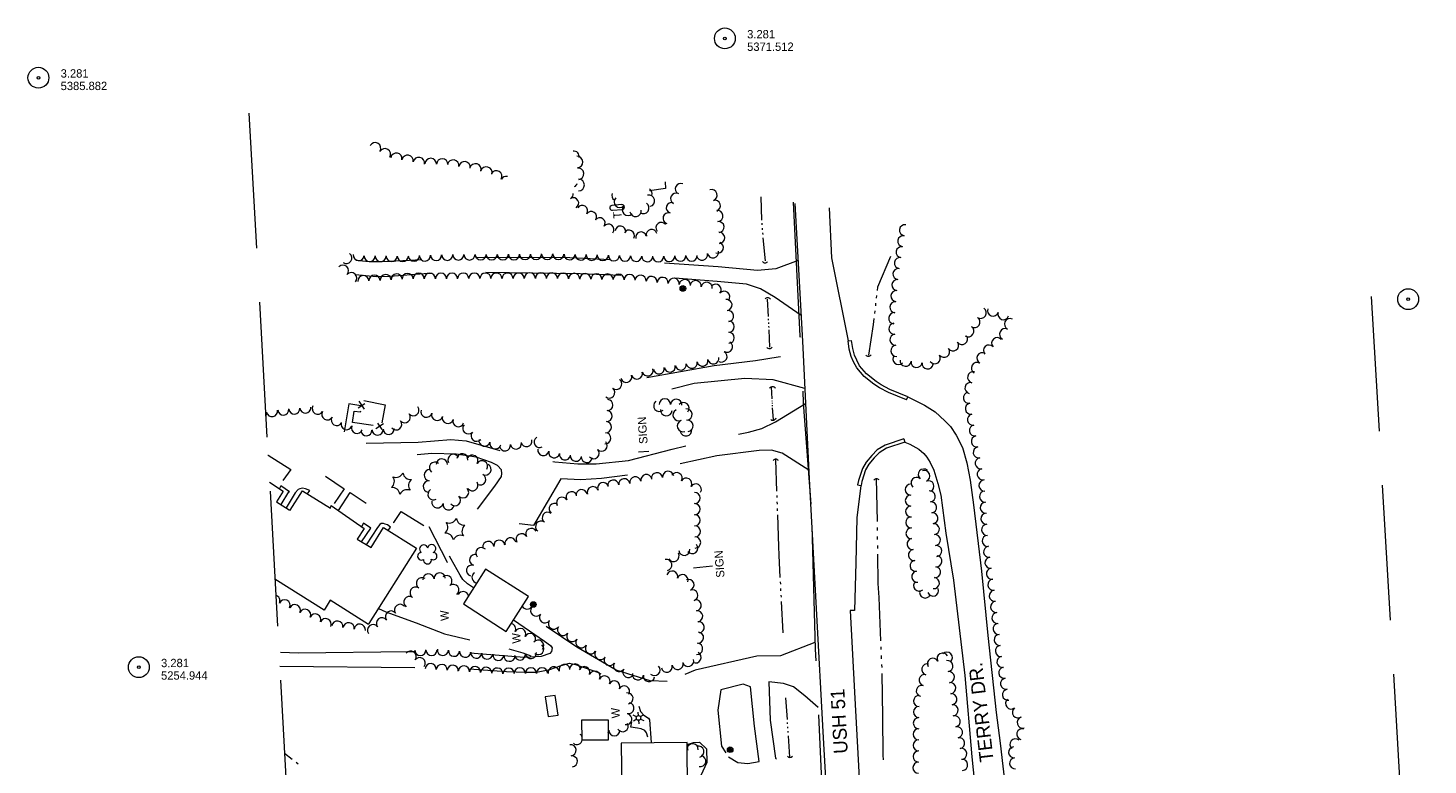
# Model space of a CAD drawing. Header units: feet. Extents: x 190935 to 192997, y 268140 to 269184.
# Tile 2 of 5: x 190935 to 191942, y 268654 to 269184. Entities that reach past the tile are written whole.
import ezdxf
from ezdxf.enums import TextEntityAlignment as Align

# ---------------------------------------------------------------- set-up
doc = ezdxf.new("R2010")
doc.units = ezdxf.units.FT
doc.header["$MEASUREMENT"] = 0
for name, pattern in [('DGN Style 3', [136.13208, 97.2372, -38.89488]), ('DGN Style 5', [68.06604, 29.17116, -38.89488]), ('DGN Style 6', [184.945154, 0.097237, -38.89488, 68.06604, -38.89488, 0.097237, -38.89488])]:
    doc.linetypes.add(name, pattern=pattern)
for name, color, linetype, lineweight in [('E_BLD', 251, 'Continuous', 13), ('E_BLD_Name', 231, 'Continuous', 0), ('E_DWY', 3, 'DGN Style 3', 0), ('E_LAND_Vegetation', 20, 'Continuous', 0), ('E_MAP_Limits', 20, 'DGN Style 3', 0), ('E_MAP_PassPoints', 43, 'Continuous', 0), ('E_MISCPROP', 43, 'Continuous', 0), ('E_MISCPROP_HvyLine', 251, 'Continuous', 13), ('E_MISCPROP_Railing', 43, 'Continuous', 0), ('E_PATH_Sidewalk', 3, 'DGN Style 5', 0), ('E_RDWY', 43, 'Continuous', 13), ('E_RDWY_Gravel', 43, 'DGN Style 3', 13), ('E_RDWY_Name', 231, 'Continuous', 0), ('E_WTR', 251, 'DGN Style 6', 0)]:
    doc.layers.add(name, color=color, linetype=linetype, lineweight=lineweight)
doc.styles.add('Style-IGR_FONT_0', font='IGR_FONT_0.shx')

# ---------------------------------------------------------------- blocks, each defined once
blk = doc.blocks.new('PP_2')
at = {"layer": 'E_MAP_PassPoints', "color": 43, "linetype": 'Continuous', "lineweight": 0}
for radius in [7.5, 0.96]:
    blk.add_circle((0, 0), radius, dxfattribs=at)
blk = doc.blocks.new('PP_3')
at = {"layer": 'E_MAP_PassPoints', "color": 43, "linetype": 'Continuous', "lineweight": 0}
for radius in [7.5, 0.96]:
    blk.add_circle((0, 0), radius, dxfattribs=at)
blk = doc.blocks.new('PP_6')
at = {"layer": 'E_MAP_PassPoints', "color": 43, "linetype": 'Continuous', "lineweight": 0}
for radius in [7.5, 0.96]:
    blk.add_circle((0, 0), radius, dxfattribs=at)
blk = doc.blocks.new('PP_8')
at = {"layer": 'E_MAP_PassPoints', "color": 43, "linetype": 'Continuous', "lineweight": 0}
for radius in [7.5, 0.96]:
    blk.add_circle((0, 0), radius, dxfattribs=at)
blk = doc.blocks.new('CULVRT')
at = {"layer": 'E_MISCPROP_Railing', "color": 43, "linetype": 'Continuous', "lineweight": 0}
blk.add_arc((1.9, 1.4), 2.38, 216.8788, 323.1184, dxfattribs=at)
blk = doc.blocks.new('CULVRT_1')
at = {"layer": 'E_MISCPROP_Railing', "color": 43, "linetype": 'Continuous', "lineweight": 0}
blk.add_arc((1.8, 1.4), 2.31, 216.8796, 323.1191, dxfattribs=at)
blk = doc.blocks.new('CULVRT_5')
at = {"layer": 'E_MISCPROP_Railing', "color": 43, "linetype": 'Continuous', "lineweight": 0}
blk.add_arc((1.7, 1.3), 2.17, 216.8798, 323.1193, dxfattribs=at)
blk = doc.blocks.new('CULVRT_6')
at = {"layer": 'E_MISCPROP_Railing', "color": 43, "linetype": 'Continuous', "lineweight": 0}
blk.add_arc((1.9, 1.4), 2.38, 216.8787, 323.1182, dxfattribs=at)
blk = doc.blocks.new('CULVRT_7')
at = {"layer": 'E_MISCPROP_Railing', "color": 43, "linetype": 'Continuous', "lineweight": 0}
blk.add_arc((2, 1.5), 2.48, 216.8795, 323.1191, dxfattribs=at)
blk = doc.blocks.new('CULVRT_8')
at = {"layer": 'E_MISCPROP_Railing', "color": 43, "linetype": 'Continuous', "lineweight": 0}
blk.add_arc((2.2, 1.6), 2.73, 216.8792, 323.1188, dxfattribs=at)
blk = doc.blocks.new('CULVRT_9')
at = {"layer": 'E_MISCPROP_Railing', "color": 43, "linetype": 'Continuous', "lineweight": 0}
blk.add_arc((2, 1.5), 2.52, 216.8789, 323.1184, dxfattribs=at)
blk = doc.blocks.new('CULVRT_10')
at = {"layer": 'E_MISCPROP_Railing', "color": 43, "linetype": 'Continuous', "lineweight": 0}
blk.add_arc((1.9, 1.4), 2.38, 216.8788, 323.1184, dxfattribs=at)
blk = doc.blocks.new('CULVRT_11')
at = {"layer": 'E_MISCPROP_Railing', "color": 43, "linetype": 'Continuous', "lineweight": 0}
blk.add_arc((1.8, 1.4), 2.31, 216.8789, 323.1185, dxfattribs=at)
blk = doc.blocks.new('SIGN')
at = {"layer": 'E_MISCPROP', "color": 1, "linetype": 'Continuous', "lineweight": 0, "style": 'Style-IGR_FONT_0'}
blk.add_text('SIGN', height=6, rotation=0.0001, dxfattribs=at).set_placement((-9.6, 0), align=Align.MIDDLE_LEFT)
blk = doc.blocks.new('POLE')
at = {"layer": 'E_MISCPROP', "color": 1, "linetype": 'Continuous', "lineweight": 0}
for radius in [2.02, 1.52, 1.01, 0.502]:
    blk.add_circle((0, 0), radius, dxfattribs=at)
blk = doc.blocks.new('TK5')
at = {"layer": 'E_BLD', "color": 230, "linetype": 'Continuous', "lineweight": 0}
for p, q in [((8.7, 1.9), (1.6, 1.9)), ((1.7, -1.6), (8.8, -1.6))]:
    blk.add_line(p, q, dxfattribs=at)
for centre, start, end in [((1.7, 0.1), 93.5242, 269.5715), ((8.7, 0.1), 270.706, 89.9567)]:
    blk.add_arc(centre, 1.75, start, end, dxfattribs=at)
blk = doc.blocks.new('TA')
at = {"layer": 'E_BLD_Name', "color": 230, "linetype": 'Continuous', "lineweight": 0, "style": 'Style-IGR_FONT_0'}
blk.add_text('T', height=6, rotation=0.0001, dxfattribs=at).set_placement((-1.9, 0.2), align=Align.MIDDLE_LEFT)
blk = doc.blocks.new('LTP')
at = {"layer": 'E_MISCPROP', "color": 1, "linetype": 'Continuous', "lineweight": 0}
for p, q in [((-1.6, 0.1), (-4.2, 0.1)), ((-0.8, 1.4), (-2, 3.7)), ((0.9, 1.4), (2.3, 3.7)), ((-0.9, -1.4), (-2.2, -3.6)), ((0.8, -1.5), (2, -3.6)), ((1.6, 0), (4.2, -0.1))]:
    blk.add_line(p, q, dxfattribs=at)
blk.add_circle((0, 0), 1.64, dxfattribs=at)
blk = doc.blocks.new('PINEL')
at = {"layer": 'E_LAND_Vegetation', "color": 94, "linetype": 'Continuous', "lineweight": 0}
for centre, start, end in [((-8.1, 7.3), 275.2114, 0.9763), ((-10.4, -3.4), 335.2114, 60.9763), ((2.3, 10.7), 215.2114, 300.9763), ((10.4, 3.4), 155.2114, 240.9763), ((-2.3, -10.7), 35.2114, 120.9763), ((8.1, -7.3), 95.2114, 180.9763)]:
    blk.add_arc(centre, 5.72, start, end, dxfattribs=at)
blk = doc.blocks.new('TREE')
at = {"layer": 'E_LAND_Vegetation', "color": 94, "linetype": 'Continuous', "lineweight": 0}
for centre, radius, start, end in [((-4.5, 0.2), 2.78, 78.0716, 279.0827), ((-1.5, 4.3), 2.78, 1.3946, 209.1676), ((3.6, 2.4), 2.97, 278.4237, 139.6576), ((-2, -4.2), 2.61, 140.7798, 358.7124), ((3.5, -3.4), 2.97, 196.0745, 79.0478)]:
    blk.add_arc(centre, radius, start, end, dxfattribs=at)
blk = doc.blocks.new('WAL_1')
at = {"layer": 'E_MISCPROP_Railing', "color": 43, "linetype": 'Continuous', "lineweight": 0, "style": 'Style-IGR_FONT_0'}
blk.add_text('W', height=6, rotation=0, dxfattribs=at).set_placement((-2.3, 0), align=Align.MIDDLE_LEFT)
blk = doc.blocks.new('WAL_2')
at = {"layer": 'E_MISCPROP_Railing', "color": 43, "linetype": 'Continuous', "lineweight": 0, "style": 'Style-IGR_FONT_0'}
blk.add_text('W', height=6, rotation=0, dxfattribs=at).set_placement((-2.3, 0), align=Align.MIDDLE_LEFT)

msp = doc.modelspace()

# ---------------------------------------------------------------- linework, layer by layer
at = {"layer": 'E_DWY', "color": 2, "linetype": 'DGN Style 3', "lineweight": 0, "flags": 128}
for points in [[(191392.9, 269073.6), (191393.3, 269068.6), (191381.8, 269067)], [(191488.5, 269016.8), (191472.6, 269011), (191459.3, 269009.8), (191431, 269012.3), (191366.8, 269016.9), (191319.6, 269019), (191253.1, 269018.8), (191209.1, 269016.9), (191189.4, 269016), (191180.1, 269016), (191170.5, 269017)], [(191490.7, 268977.4), (191472.1, 268990.3), (191461.5, 268996.6), (191451.5, 268999.8), (191430.4, 269001.8), (191430.4, 269001.8), (191383.8, 269005.3), (191331.9, 269007.2), (191261.3, 269008.2), (191219.7, 269007.4), (191194.9, 269005.5), (191185.2, 269005.2), (191170.2, 269006.7)], [(191379.8, 268932.7), (191428.2, 268941.4), (191457.9, 268945), (191474.1, 268947.5), (191479.4, 268948.8), (191491.9, 268953.4)], [(191493.4, 268924.9), (191470.5, 268931), (191450.3, 268932.1), (191413.9, 268928.3), (191383.3, 268920.6)], [(191178, 268885.5), (191215.2, 268886.3), (191238.8, 268888.1), (191249.9, 268887.2), (191275.5, 268879.8), (191292.5, 268874.8), (191313.7, 268872.1), (191330.2, 268870.6), (191343.3, 268870.5), (191366.6, 268872.9), (191398, 268881.1), (191433.8, 268889.8), (191452.9, 268893.3), (191462.5, 268896), (191472.4, 268900.7), (191493.9, 268914)], [(191496.3, 268866.1), (191477.2, 268878.3), (191469.5, 268880.5), (191460.6, 268880.3), (191430.1, 268876.3), (191366.9, 268862.7), (191347.1, 268860), (191332.4, 268859.1), (191318, 268859.7), (191298.3, 268826.2), (191260.1, 268830.4), (191255.5, 268833.4), (191256, 268835.2), (191270.4, 268854.6), (191275.2, 268861.4), (191275.5, 268863.7), (191275.3, 268866.2), (191272.4, 268869.4), (191268.1, 268871.5), (191257, 268875.4), (191242.7, 268877.6), (191225.1, 268878.1), (191193.1, 268875.1), (191177, 268875.9)], [(191283.9, 268758.4), (191299.1, 268747.9), (191306.2, 268742.9), (191310.6, 268739.9), (191311.7, 268738.1), (191311.3, 268735.5), (191310, 268734.1), (191303.7, 268732), (191291.7, 268731.2), (191243.8, 268735), (191208, 268735.4), (191129.3, 268734.3), (191115.2, 268734.9)], [(191394.3, 268714), (191382.1, 268714.4), (191357.6, 268722.1), (191329.5, 268738.7), (191296.6, 268760.6), (191288.6, 268765.8)], [(191500.7, 268742.1), (191476, 268732.4), (191458.8, 268732.1), (191414.5, 268722.2), (191394.4, 268714), (191394.3, 268714)], [(191115.8, 268725.1), (191221.8, 268723.9), (191243.6, 268723.6), (191278.9, 268721.1), (191292.7, 268720.6), (191300.4, 268720.6), (191310.1, 268722.6), (191318.1, 268725.6), (191324.2, 268727.3), (191328.5, 268726.2), (191344.9, 268720.5), (191371.9, 268706.7), (191373.9, 268697.1), (191375.2, 268692.3), (191377.6, 268689.8), (191380.9, 268687.7), (191381.7, 268686.3), (191382.8, 268670)], [(191457.3, 268681.8), (191454.4, 268710.1), (191449.1, 268712.1), (191433, 268707.9), (191430.9, 268693.4), (191433.5, 268667.4), (191438.6, 268659.8)], [(191502.9, 268695.3), (191493.3, 268703.7), (191485.3, 268710.1), (191478.1, 268712.6), (191467.5, 268713.8), (191468.4, 268686.1), (191472.4, 268658.9), (191475.4, 268656.6), (191479.3, 268655.5), (191492, 268657.1), (191504.5, 268660.7)], [(191438.6, 268659.8), (191445.2, 268655.7), (191452.5, 268655.1), (191460.6, 268656.5), (191457.3, 268681.8)], [(191408.7, 268668.6), (191413.3, 268670.2), (191417.7, 268670.3), (191422.6, 268665.5), (191422.8, 268655.6), (191421.5, 268652.5), (191418.7, 268646.3), (191416.4, 268643.6), (191416.3, 268636.2)]]:
    msp.add_lwpolyline(points, dxfattribs=at)
at = {"layer": 'E_LAND_Vegetation', "color": 94, "linetype": 'Continuous', "lineweight": 0}
for centre, radius, start, end in [((191184.3, 269097.6), 4.12, 328.9484, 148.9331), ((191191.3, 269093.3), 4.12, 328.9484, 148.9331), ((191199.6, 269090.1), 4.12, 349.1497, 169.1344), ((191207.7, 269088.6), 4.12, 349.1497, 169.1344), ((191215.8, 269087), 4.12, 349.1497, 169.1344), ((191224.3, 269086.3), 4.12, 357.9252, 177.9099), ((191232.6, 269086), 4.12, 357.9252, 177.9099), ((191327, 269091.5), 4.17, 352.7702, 94.3707), ((191329.6, 269087.7), 4.17, 272.9491, 92.9338), ((191240.5, 269085.2), 4.12, 351.456, 171.4406), ((191248.7, 269084), 4.12, 351.456, 171.4406), ((191256.5, 269082.4), 4.12, 344.0584, 164.0431), ((191264.4, 269080.2), 4.12, 344.0584, 164.0431), ((191271.5, 269077.4), 4.12, 329.9241, 149.9088), ((191330.3, 269079.3), 4.17, 276.8024, 96.7871), ((191278.7, 269073.3), 4.12, 78.6385, 149.9088), ((191325.7, 269073.6), 4.17, 301.0062, 343.2611), ((191330.7, 269071.2), 4.17, 270.5024, 90.4871), ((191404.1, 269068.5), 3.88, 64.7904, 244.7751), ((191323, 269064.9), 3.88, 300.2908, 4.5093), ((191326.9, 269058.2), 3.88, 300.2908, 120.2755), ((191358.7, 269063.8), 4.12, 161.6477, 234.555), ((191360.3, 269059.1), 4.12, 135.3549, 315.3396), ((191381.3, 269059.9), 4.12, 283.3456, 103.3303), ((191379.4, 269065.1), 4.12, 339.6301, 55.5663), ((191400.7, 269061.5), 3.88, 64.7904, 244.7751), ((191426.4, 269063.9), 3.99, 287.663, 107.6477), ((191428.8, 269056.3), 3.99, 287.663, 107.6477), ((191333.3, 269052.7), 3.88, 326.2506, 146.2353), ((191339.8, 269048.3), 3.88, 326.2506, 146.2353), ((191366.2, 269053.3), 4.12, 135.3549, 315.3396), ((191371.7, 269052.6), 4.12, 188.4181, 8.4027), ((191377.2, 269054.7), 4.12, 236.8532, 56.8379), ((191395.3, 269047.3), 3.88, 72.7915, 252.7761), ((191397.6, 269054.8), 3.88, 72.7915, 252.7761), ((191430.5, 269049), 3.99, 275.9662, 95.9508), ((191345.9, 269043.8), 3.88, 323.3912, 143.3758), ((191352.2, 269039.2), 3.88, 323.3912, 143.3758), ((191360.8, 269037.8), 3.88, 354.1031, 174.0878), ((191390.2, 269040.4), 3.88, 37.7932, 217.7778), ((191431.3, 269041), 3.99, 275.9662, 95.9508), ((191565.4, 269038.7), 3.99, 81.1658, 261.1505), ((191367, 269034.9), 3.88, 331.5385, 151.5232), ((191375.6, 269033.6), 3.88, 13.256, 193.2407), ((191383.2, 269035.4), 3.88, 13.256, 193.2407), ((191430.8, 269026.2), 3.99, 250.0013, 69.9859), ((191431.8, 269033.2), 3.99, 272.4512, 92.4358), ((191564.2, 269030.8), 3.99, 81.1658, 261.1505), ((191163.7, 269018.7), 3.99, 234.3283, 54.313), ((191172.6, 269020.8), 3.99, 173.9151, 353.8997), ((191180.4, 269020.2), 3.99, 179.6531, 359.6378), ((191188.4, 269020.2), 3.99, 179.6531, 359.6378), ((191196.3, 269020.1), 3.99, 179.6531, 359.6378), ((191204.3, 269020.1), 3.99, 179.6531, 359.6378), ((191212.2, 269020.3), 3.99, 181.8702, 1.8549), ((191220.2, 269020.5), 3.99, 181.8702, 1.8549), ((191228.2, 269020.8), 3.99, 181.8702, 1.8549), ((191236.2, 269021), 3.99, 181.8702, 1.8549), ((191244.2, 269021.2), 3.99, 180.4052, 0.3899), ((191252.2, 269021.2), 3.99, 180.4052, 0.3899), ((191260.2, 269021.3), 3.99, 180.4052, 0.3899), ((191268.2, 269021.3), 3.99, 180.4052, 0.3899), ((191276.2, 269021.4), 3.99, 180.4052, 0.3899), ((191284.2, 269021.4), 3.99, 180.4052, 0.3899), ((191292.2, 269021.5), 3.99, 180.4052, 0.3899), ((191300.1, 269021.6), 3.99, 180.4052, 0.3899), ((191308.1, 269021.6), 3.99, 180.4052, 0.3899), ((191316.2, 269021.6), 3.99, 178.5373, 358.522), ((191324.2, 269021.4), 3.99, 178.5373, 358.522), ((191332.2, 269021.2), 3.99, 178.5373, 358.522), ((191340.1, 269021), 3.99, 178.5373, 358.522), ((191348.1, 269020.8), 3.99, 178.5373, 358.522), ((191356.1, 269020.6), 3.99, 178.5373, 358.522), ((191364.1, 269020.4), 3.99, 178.5373, 358.522), ((191372.1, 269020.2), 3.99, 178.5373, 358.522), ((191380.1, 269020), 3.99, 178.5373, 358.522), ((191387.9, 269019.9), 3.99, 181.2488, 1.2335), ((191395.9, 269020.1), 3.99, 181.2488, 1.2335), ((191403.9, 269020.3), 3.99, 181.2488, 1.2335), ((191411.9, 269020.4), 3.99, 181.2488, 1.2335), ((191419.4, 269021.1), 3.99, 191.9781, 11.9627), ((191427.3, 269022.7), 3.99, 191.9781, 11.9627), ((191563, 269022.9), 3.99, 81.1658, 261.1505), ((191161.3, 269009.6), 3.99, 317.2071, 137.1918), ((191560.7, 269007.2), 3.99, 84.5832, 264.5679), ((191561.8, 269015), 3.99, 81.1658, 261.1505), ((191167.2, 269004.2), 3.99, 317.2071, 137.1918), ((191175.9, 269002), 3.99, 2.8397, 182.8244), ((191183.9, 269002.4), 3.99, 2.8397, 182.8244), ((191191.9, 269002.8), 3.99, 2.8397, 182.8244), ((191199.9, 269003.2), 3.99, 2.8397, 182.8244), ((191207.8, 269003.6), 3.99, 2.8397, 182.8244), ((191215.7, 269003.8), 3.99, 0.1389, 180.1235), ((191223.7, 269003.8), 3.99, 0.1389, 180.1235), ((191231.7, 269003.8), 3.99, 0.1389, 180.1235), ((191239.7, 269003.8), 3.99, 0.1389, 180.1235), ((191247.7, 269003.9), 3.99, 0.1389, 180.1235), ((191255.7, 269003.9), 3.99, 0.1389, 180.1235), ((191263.7, 269003.9), 3.99, 0.1389, 180.1235), ((191271.6, 269003.9), 3.99, 0.1389, 180.1235), ((191279.6, 269003.9), 3.99, 0.1389, 180.1235), ((191287.6, 269003.9), 3.99, 0.1389, 180.1235), ((191295.6, 269004), 3.99, 0.1389, 180.1235), ((191303.6, 269004), 3.99, 0.1389, 180.1235), ((191311.5, 269004), 3.99, 358.9394, 178.9241), ((191319.5, 269003.8), 3.99, 358.9394, 178.9241), ((191327.5, 269003.7), 3.99, 358.9394, 178.9241), ((191335.5, 269003.5), 3.99, 358.9394, 178.9241), ((191343.5, 269003.4), 3.99, 358.9394, 178.9241), ((191351.5, 269003.2), 3.99, 358.9394, 178.9241), ((191359.5, 269003.1), 3.99, 358.9394, 178.9241), ((191367.4, 269002.9), 3.99, 358.9394, 178.9241), ((191375.2, 269002.3), 3.99, 354.6825, 174.6672), ((191383.2, 269001.5), 3.99, 354.6825, 174.6672), ((191391.1, 269000.8), 3.99, 354.6825, 174.6672), ((191399.1, 269000.1), 3.99, 354.6825, 174.6672), ((191407.1, 268999.3), 3.99, 354.6825, 174.6672), ((191414.9, 268998.5), 3.99, 351.5092, 171.4938), ((191422.8, 268997.3), 3.99, 351.5092, 171.4938), ((191429.3, 268995.9), 3.99, 319.8556, 139.8402), ((191560, 268999.2), 3.99, 84.5832, 264.5679), ((191435.4, 268990.8), 3.99, 319.8556, 139.8402), ((191559.2, 268991.3), 3.99, 84.5832, 264.5679), ((191437.1, 268984.9), 3.99, 278.0216, 98.0063), ((191438.2, 268976.9), 3.99, 278.0216, 98.0063), ((191557.7, 268975.4), 3.99, 84.5832, 264.5679), ((191558.5, 268983.3), 3.99, 84.5832, 264.5679), ((191619.9, 268979.2), 3.99, 236.2059, 56.1906), ((191628.7, 268980.9), 3.99, 161.0573, 341.042), ((191636.2, 268978.3), 3.99, 161.0573, 341.042), ((191438.7, 268969.3), 3.99, 269.871, 89.8556), ((191557.8, 268967.8), 3.99, 95.1085, 275.0931), ((191615.4, 268972.6), 3.99, 236.2059, 56.1906), ((191640.9, 268971.1), 3.99, 64.0182, 244.0029), ((191438.7, 268961.3), 3.99, 269.871, 89.8556), ((191558.5, 268959.9), 3.99, 95.1085, 275.0931), ((191606.5, 268960.4), 3.99, 215.2954, 35.2801), ((191611, 268966), 3.99, 236.2059, 56.1906), ((191631.7, 268957.4), 3.99, 41.8804, 221.8651), ((191637.4, 268963.9), 3.99, 64.0182, 244.0029), ((191433.5, 268947.8), 3.99, 239.9804, 59.9651), ((191437.5, 268954.8), 3.99, 239.9804, 59.9651), ((191559.2, 268951.9), 3.99, 95.1085, 275.0931), ((191593.5, 268951.2), 3.99, 215.2954, 35.2801), ((191600, 268955.8), 3.99, 215.2954, 35.2801), ((191621.1, 268946.6), 3.99, 61.4015, 241.3862), ((191625.8, 268952.1), 3.99, 41.8804, 221.8651), ((191388.4, 268939.3), 3.99, 189.528, 9.5126), ((191396.3, 268940.6), 3.99, 189.528, 9.5126), ((191404.2, 268942), 3.99, 189.528, 9.5126), ((191412.1, 268943.3), 3.99, 189.528, 9.5126), ((191419.8, 268944.8), 3.99, 191.4271, 11.4118), ((191427.6, 268946.4), 3.99, 191.4271, 11.4118), ((191560.7, 268946), 3.99, 138.573, 318.5577), ((191565.9, 268944.8), 3.99, 173.3, 353.2846), ((191573.8, 268943.9), 3.99, 173.3, 353.2846), ((191581.7, 268942.9), 3.99, 173.3, 353.2846), ((191586.9, 268946.6), 3.99, 215.2954, 35.2801), ((191617.2, 268939.6), 3.99, 61.4015, 241.3862), ((191357.7, 268928.1), 3.99, 230.8309, 50.8156), ((191365, 268933.2), 3.99, 196.8498, 16.8344), ((191372.7, 268935.5), 3.99, 196.8498, 16.8344), ((191380.3, 268937.8), 3.99, 196.8498, 16.8344), ((191612.5, 268925.1), 3.99, 76.3335, 256.3182), ((191614.4, 268932.8), 3.99, 76.3335, 256.3182), ((191352.7, 268921.9), 3.99, 230.8309, 50.8156), ((191611.4, 268918.1), 3.99, 100.2109, 280.1956), ((191110.2, 268908.5), 3.99, 190.3681, 10.3528), ((191118.3, 268909.7), 3.99, 185.1057, 5.0904), ((191126.2, 268910.4), 3.99, 185.1057, 5.0904), ((191134.2, 268911.1), 3.99, 185.1057, 5.0904), ((191143.1, 268910.3), 3.99, 149.1744, 329.1591), ((191211.9, 268909.1), 3.99, 219.4654, 39.4501), ((191221.3, 268908.1), 3.99, 163.4616, 343.4462), ((191350.9, 268905), 3.99, 266.3021, 86.2868), ((191351.4, 268912.9), 3.99, 267.1135, 87.0982), ((191388.8, 268912.4), 4.14, 129.5236, 309.5083), ((191392.7, 268913.2), 4.14, 0.2239, 180.2086), ((191393.8, 268909.3), 4.14, 175.7233, 355.708), ((191400.9, 268913), 4.14, 355.7845, 175.7691), ((191402.7, 268905.7), 4.14, 116.9429, 296.9276), ((191406.1, 268910.6), 4.14, 320.6659, 140.6506), ((191408.2, 268906.1), 4.14, 275.4393, 95.424), ((191612.8, 268910.3), 3.99, 100.2109, 280.1956), ((191102.3, 268907), 3.99, 328.5645, 10.3528), ((191150, 268906.2), 3.99, 149.1744, 329.1591), ((191156.8, 268902.1), 3.99, 149.1744, 329.1591), ((191163.8, 268899.1), 3.99, 160.6059, 340.5905), ((191199.5, 268899), 3.99, 219.4654, 39.4501), ((191205.7, 268904.1), 3.99, 219.4654, 39.4501), ((191228.9, 268905.8), 3.99, 163.4616, 343.4462), ((191236.6, 268903.6), 3.99, 163.4616, 343.4462), ((191244.2, 268901.3), 3.99, 163.4616, 343.4462), ((191251.3, 268896.1), 3.99, 138.2718, 318.2564), ((191350.4, 268897), 3.99, 266.3021, 86.2868), ((191405.8, 268897.8), 4.14, 109.2965, 289.2812), ((191409, 268897.9), 4.14, 275.4393, 95.424), ((191614.3, 268902.4), 3.99, 100.2109, 280.1956), ((191171.3, 268896.5), 3.99, 160.6059, 340.5905), ((191178.1, 268894.7), 3.99, 183.4111, 3.3958), ((191186.1, 268895.2), 3.99, 183.4111, 3.3958), ((191194.1, 268895.7), 3.99, 183.4111, 3.3958), ((191257.3, 268890.8), 3.99, 138.2718, 318.2564), ((191302.6, 268886.2), 3.99, 119.592, 299.5767), ((191349.9, 268889), 3.99, 266.3021, 86.2868), ((191407.9, 268894.7), 4.14, 191.3403, 11.325), ((191615.7, 268894.6), 3.99, 100.2109, 280.1956), ((191617.1, 268886.7), 3.99, 100.201, 280.1857), ((191263, 268887.2), 3.99, 165.7853, 345.77), ((191270.8, 268885.3), 3.99, 165.7853, 345.77), ((191277.7, 268883.9), 3.99, 189.6542, 9.6389), ((191285.6, 268885.2), 3.99, 189.6542, 9.6389), ((191293.2, 268886.9), 3.99, 193.5648, 13.5495), ((191305.3, 268880.4), 3.99, 168.8057, 348.7904), ((191313.1, 268878.9), 3.99, 168.8057, 348.7904), ((191341.5, 268878.3), 3.99, 222.9976, 42.9823), ((191347.3, 268883.7), 3.99, 222.9976, 42.9823), ((191618.5, 268878.8), 3.99, 100.201, 280.1857), ((191227.4, 268867.8), 4.04, 50.9885, 230.9732), ((191232.3, 268870.1), 4.04, 358.6003, 178.585), ((191240.7, 268873.5), 4.04, 29.2462, 209.2308), ((191247, 268873.9), 4.04, 351.743, 171.7277), ((191254.2, 268872.9), 4.04, 329.5647, 149.5494), ((191261.2, 268868.8), 4.04, 329.5647, 149.5494), ((191263.7, 268866.5), 4.04, 241.9305, 61.9151), ((191320.9, 268877.3), 3.99, 168.8057, 348.7904), ((191328.7, 268876.4), 3.99, 173.6248, 353.6095), ((191336.6, 268875.5), 3.99, 173.6248, 353.6095), ((191619.9, 268871), 3.99, 100.201, 280.1857), ((191223.6, 268862.4), 4.04, 84.9956, 264.9803), ((191259.9, 268859.4), 4.04, 241.9305, 61.9151), ((191355.6, 268854.9), 4, 7.2326, 187.2173), ((191363.5, 268855.9), 4, 7.2326, 187.2173), ((191371.5, 268857.3), 4, 11.5179, 191.5026), ((191379.4, 268858.9), 4, 11.5179, 191.5026), ((191387.1, 268860.2), 4, 7.8968, 187.8815), ((191395.1, 268861.3), 4, 7.8968, 187.8815), ((191401.2, 268860.3), 4, 329.5142, 149.4989), ((191408.1, 268856.3), 4, 329.5142, 149.4989), ((191573.7, 268856.9), 3.96, 48.9758, 228.9605), ((191578.9, 268862.9), 3.96, 48.9758, 228.9605), ((191579.4, 268861.8), 3.96, 292.1869, 112.1716), ((191621.3, 268863.1), 3.99, 100.201, 280.1857), ((191622.6, 268855), 3.99, 93.4058, 273.3904), ((191222.9, 268854.3), 4.04, 84.9956, 264.9803), ((191226.3, 268848.6), 4.04, 120.6175, 300.6022), ((191247.6, 268850.1), 4.04, 223.3954, 43.3801), ((191254.3, 268855.2), 4.04, 214.5827, 34.5674), ((191325.7, 268846.6), 4, 29.8688, 209.8535), ((191332.8, 268848.1), 4, 9.0923, 189.077), ((191340.9, 268850.2), 4, 21.6454, 201.6301), ((191348.4, 268853.1), 4, 21.6454, 201.6301), ((191415, 268852.2), 4, 329.5142, 149.4989), ((191414.1, 268846), 4, 270.2932, 90.2779), ((191569.5, 268852.1), 3.96, 91.0387, 271.0233), ((191582.3, 268854.5), 3.96, 292.1869, 112.1716), ((191583.3, 268847.2), 3.96, 277.0398, 97.0245), ((191623, 268847), 3.99, 93.4058, 273.3904), ((191229.2, 268842.9), 4.04, 169.4756, 349.4603), ((191237.2, 268841.4), 4.04, 169.4756, 349.4603), ((191241.7, 268844.5), 4.04, 223.3954, 43.3801), ((191313.4, 268838.2), 4, 52.6987, 232.6833), ((191318.8, 268842.6), 4, 29.8688, 209.8535), ((191414.1, 268838), 4, 270.2932, 90.2779), ((191569.6, 268844.2), 3.96, 91.0387, 271.0233), ((191569.8, 268836.3), 3.96, 91.0387, 271.0233), ((191584.2, 268839.3), 3.96, 277.0398, 97.0245), ((191623.5, 268839), 3.99, 93.4058, 273.3904), ((191303.7, 268825.4), 4, 52.6987, 232.6833), ((191308.5, 268831.8), 4, 52.6987, 232.6833), ((191414.1, 268830), 4, 270.2932, 90.2779), ((191569.9, 268828.4), 3.96, 91.0387, 271.0233), ((191585.2, 268831.5), 3.96, 277.0398, 97.0245), ((191624, 268831.1), 3.99, 93.4058, 273.3904), ((191289.7, 268816.3), 4, 29.5004, 209.4851), ((191296.7, 268820.2), 4, 29.5004, 209.4851), ((191414.3, 268822), 4, 271.3537, 91.3384), ((191570.1, 268820.5), 3.96, 91.0387, 271.0233), ((191586.2, 268823.6), 3.96, 277.0398, 97.0245), ((191587, 268815.8), 3.96, 275.8936, 95.8783), ((191624.5, 268823.1), 3.99, 93.4058, 273.3904), ((191624.9, 268815.1), 3.99, 93.4058, 273.3904), ((191260.7, 268806.4), 4, 42.2697, 222.2543), ((191265.7, 268810.8), 4, 6.8678, 186.8525), ((191273.7, 268811.7), 4, 6.8678, 186.8525), ((191281.7, 268813.4), 4, 13.5001, 193.4848), ((191406.7, 268808.7), 4, 187.4492, 7.4339), ((191412.4, 268810), 4, 219.0657, 39.0504), ((191414.5, 268814), 4, 271.3537, 91.3384), ((191570.8, 268812.9), 3.96, 98.4152, 278.3999), ((191571.9, 268805), 3.96, 98.4152, 278.3999), ((191587.9, 268807.9), 3.96, 275.8936, 95.8783), ((191625.9, 268807.3), 3.99, 97.5193, 277.504), ((191256.2, 268801.5), 4, 73.8382, 253.8229), ((191393.8, 268797.9), 4, 280.6961, 100.6807), ((191399, 268804.3), 4, 211.0514, 31.0361), ((191573.1, 268797.2), 3.96, 98.4152, 278.3999), ((191588.1, 268800.5), 3.96, 263.1256, 83.1102), ((191626.9, 268799.4), 3.99, 97.5193, 277.504), ((191218, 268784.6), 4.06, 56.3441, 236.3287), ((191222.7, 268787.4), 4.06, 4.9861, 184.9707), ((191230.8, 268788.1), 4.06, 4.9861, 184.9707), ((191235.6, 268786.2), 4.06, 308.5277, 128.5124), ((191254, 268793.8), 4, 73.8382, 253.8229), ((191258, 268788.8), 4, 122.6474, 261.3263), ((191398, 268789.5), 4, 341.3561, 161.3407), ((191405.5, 268786.9), 4, 341.3561, 161.3407), ((191574.2, 268789.4), 3.96, 98.4152, 278.3999), ((191586.2, 268784.8), 3.96, 263.1256, 83.1102), ((191587.1, 268792.6), 3.96, 263.1256, 83.1102), ((191628, 268791.5), 3.99, 97.5193, 277.504), ((191213.5, 268777.9), 4.06, 56.3441, 236.3287), ((191240.6, 268779.8), 4.06, 308.5277, 128.5124), ((191247.7, 268774.6), 4.06, 16.072, 150.6204), ((191409.7, 268783.5), 4, 290.4967, 110.4814), ((191412.5, 268776), 4, 290.4967, 110.4814), ((191575.6, 268782.9), 3.96, 130.6875, 310.6722), ((191579.9, 268778), 3.96, 157.8818, 337.8665), ((191585.6, 268779.4), 3.96, 200.9571, 20.9418), ((191629, 268783.6), 3.99, 97.5193, 277.504), ((191630, 268775.7), 3.99, 97.5193, 277.504), ((191111.8, 268772.1), 4.06, 335.4238, 74.0281), ((191119.2, 268768.7), 4.06, 335.4238, 155.4085), ((191126.6, 268765.3), 4.06, 335.4238, 155.4085), ((191202.3, 268765.5), 4.06, 36.8309, 216.8156), ((191209, 268771.1), 4.06, 56.3441, 236.3287), ((191293.6, 268770.1), 4, 209.1964, 329.2453), ((191414.9, 268768.8), 4, 278.0791, 98.0638), ((191631, 268767.7), 3.99, 96.0772, 276.0619), ((191134, 268761.9), 4.06, 335.4238, 155.4085), ((191141.3, 268758.6), 4.06, 335.4238, 155.4085), ((191148.7, 268755.2), 4.06, 335.4238, 155.4085), ((191189.3, 268755.8), 4.06, 36.8309, 216.8156), ((191195.8, 268760.7), 4.06, 36.8309, 216.8156), ((191300.1, 268765), 4, 142.17, 322.1547), ((191306.5, 268760.1), 4, 142.17, 322.1547), ((191416, 268760.9), 4, 278.0791, 98.0638), ((191631.9, 268759.7), 3.99, 96.0772, 276.0619), ((191157.2, 268753.4), 4.06, 352.0993, 172.084), ((191165.3, 268752.3), 4.06, 352.0993, 172.084), ((191173.3, 268751.2), 4.06, 352.0993, 172.084), ((191182.8, 268750.9), 4.06, 36.8309, 216.8156), ((191281.5, 268751.7), 4, 333.5007, 81.0871), ((191288.7, 268748.2), 4, 333.5007, 153.4854), ((191295.8, 268744.6), 4, 333.5007, 153.4854), ((191312.9, 268755.6), 4, 146.0083, 325.993), ((191319.5, 268751.1), 4, 146.0083, 325.993), ((191326.1, 268746.6), 4, 146.0083, 325.993), ((191416.6, 268745.5), 4, 265.1435, 85.1282), ((191417.1, 268753), 4, 278.0791, 98.0638), ((191632.7, 268751.8), 3.99, 96.0772, 276.0619), ((191633.5, 268743.9), 3.99, 96.0772, 276.0619), ((191301.6, 268739.8), 4, 320.0001, 139.9848), ((191301.7, 268737.3), 4, 229.9548, 49.9395), ((191332.7, 268742.2), 4, 147.6324, 327.617), ((191339.5, 268737.9), 4, 147.6324, 327.617), ((191415.9, 268737.5), 4, 265.1435, 85.1282), ((191634.4, 268735.9), 3.99, 96.0772, 276.0619), ((191209.9, 268731.9), 4, 323.8397, 143.8244), ((191216.9, 268736.6), 4, 181.0387, 1.0234), ((191216.4, 268727.2), 4, 323.8397, 143.8244), ((191224.9, 268736.7), 4, 181.0387, 1.0234), ((191233.1, 268736.8), 4, 174.9416, 354.9263), ((191241.1, 268736.1), 4, 174.9416, 354.9263), ((191249.1, 268735.4), 4, 174.9416, 354.9263), ((191257.1, 268734.7), 4, 174.9416, 354.9263), ((191265, 268734), 4, 174.9416, 354.9263), ((191273, 268733.2), 4, 174.9416, 354.9263), ((191281, 268732.5), 4, 174.9416, 354.9263), ((191288.5, 268733.4), 4, 187.2559, 7.2406), ((191296.4, 268734.4), 4, 187.2559, 7.2406), ((191346.3, 268733.7), 4, 147.6324, 327.617), ((191353, 268729.4), 4, 147.6324, 327.617), ((191409.5, 268728.8), 4, 196.1392, 16.1239), ((191414.8, 268731.3), 4, 243.7635, 63.7482), ((191585.5, 268726.7), 4, 28.5138, 208.4985), ((191592.5, 268730.5), 4, 28.5138, 208.4985), ((191595.5, 268731.1), 4, 313.4197, 133.4044), ((191595.9, 268725.1), 4, 277.2704, 97.2551), ((191635.5, 268728.1), 3.99, 99.6597, 279.6444), ((191224.3, 268722.9), 4, 356.2233, 176.208), ((191232.2, 268722.3), 4, 356.2233, 176.208), ((191240.2, 268721.8), 4, 356.2233, 176.208), ((191248.2, 268721.3), 4, 356.2233, 176.208), ((191256.2, 268720.8), 4, 356.2233, 176.208), ((191264.2, 268720.2), 4, 356.2233, 176.208), ((191272.2, 268719.7), 4, 356.2233, 176.208), ((191280.4, 268719.7), 4, 0.5115, 180.4962), ((191288.4, 268719.8), 4, 0.5115, 180.4962), ((191296.4, 268719.8), 4, 0.5115, 180.4962), ((191304.4, 268719.9), 4, 0.5115, 180.4962), ((191312.8, 268720.6), 4, 12.7644, 192.7491), ((191320.6, 268722.3), 4, 12.7644, 192.7491), ((191328.1, 268722.6), 4, 359.6364, 179.6211), ((191334.8, 268720.7), 4, 336.9287, 156.9133), ((191342.1, 268717.5), 4, 333.7477, 153.7324), ((191349.3, 268714), 4, 333.7477, 153.7324), ((191359.8, 268725.1), 4, 147.6324, 327.617), ((191366.5, 268720.8), 4, 147.6324, 327.617), ((191373.4, 268719.1), 4, 171.0815, 351.0662), ((191381.3, 268717.9), 4, 171.0815, 351.0662), ((191385.3, 268722.2), 4, 225.4084, 45.3931), ((191394.1, 268724.7), 4, 193.6915, 13.6761), ((191401.9, 268726.6), 4, 193.6915, 13.6761), ((191579.5, 268715), 4, 75.8458, 255.8305), ((191581.4, 268722.7), 4, 75.8458, 255.8305), ((191597, 268717.1), 4, 277.2704, 97.2551), ((191636.8, 268720.3), 3.99, 99.6597, 279.6444), ((191356.4, 268710.5), 4, 333.7477, 153.7324), ((191363.4, 268706.8), 4, 331.0887, 151.0734), ((191577.5, 268707.2), 4, 75.8458, 255.8305), ((191598, 268709.2), 4, 276.1989, 96.1836), ((191638.1, 268712.4), 3.99, 99.6597, 279.6444), ((191639.5, 268704.5), 3.99, 99.6597, 279.6444), ((191365.9, 268701.8), 4, 280.698, 100.6827), ((191366.5, 268694.8), 4, 258.918, 78.9027), ((191575.6, 268700), 4, 89.2905, 269.2752), ((191598.8, 268701.3), 4, 276.1989, 96.1836), ((191641.7, 268698.1), 3.99, 127.9114, 307.8961), ((191365, 268686.9), 4, 258.918, 78.9027), ((191575.4, 268684), 4, 89.2905, 269.2752), ((191575.5, 268692), 4, 89.2905, 269.2752), ((191599.7, 268693.3), 4, 276.1989, 96.1836), ((191601.2, 268685.3), 4, 281.5401, 101.5248), ((191646.6, 268691.8), 3.99, 127.9114, 307.8961), ((191650.1, 268684.4), 3.99, 105.1859, 285.1705), ((191348.4, 268678.9), 4, 334.274, 0.0991), ((191356.4, 268678.9), 4, 180.1144, 0.0991), ((191362.4, 268681.8), 4, 211.3995, 31.3842), ((191575.3, 268676), 4, 89.2905, 269.2752), ((191602.8, 268677.4), 4, 281.5401, 101.5248), ((191649.8, 268676), 3.99, 73.9347, 253.9194), ((191324.9, 268664.5), 4.03, 276.4609, 96.4455), ((191329.4, 268672.7), 4.03, 232.2895, 349.5939), ((191329.4, 268672.7), 4.03, 19.7157, 52.2742), ((191412.7, 268665.3), 3.99, 353.9186, 170.3352), ((191416.8, 268663.5), 3.99, 285.4064, 105.3911), ((191575.3, 268668), 4, 89.492, 269.4767), ((191604.4, 268669.6), 4, 281.5401, 101.5248), ((191644.9, 268668.8), 3.99, 50.1968, 230.1815), ((191325.8, 268656.5), 4.03, 276.4609, 96.4455), ((191405.8, 268663.5), 3.99, 17.5739, 42.562), ((191418.2, 268656.8), 3.99, 256.7637, 76.7484), ((191575.2, 268660), 4, 89.492, 269.4767), ((191605.8, 268662), 4, 275.017, 95.0016), ((191606.5, 268654), 4, 275.017, 95.0016), ((191643.9, 268663.1), 3.99, 95.3723, 275.357), ((191644.6, 268655.1), 3.99, 95.3723, 275.357), ((191575.1, 268652), 4, 89.492, 269.4767)]:
    msp.add_arc(centre, radius, start, end, dxfattribs=at)
at = {"layer": 'E_MAP_Limits', "color": 3, "linetype": 'DGN Style 3', "lineweight": 0, "flags": 128}
for points in [[(191093.6, 269122.8), (191131.4, 268444.7)], [(191900.7, 268991.1), (191932.1, 268455.4), (191941.6, 268161.6)]]:
    msp.add_lwpolyline(points, dxfattribs=at)
at = {"layer": 'E_MISCPROP', "color": 1, "linetype": 'Continuous', "lineweight": 0}
for p, q in [((191373.8, 268879.3), (191381.2, 268879.7)), ((191413.3, 268795.7), (191426.9, 268797.1))]:
    msp.add_line(p, q, dxfattribs=at)
at = {"layer": 'E_MISCPROP_HvyLine', "color": 230, "linetype": 'Continuous', "lineweight": 13, "flags": 128}
msp.add_lwpolyline([(191108.4, 268857.3), (191118.3, 268851), (191113.5, 268843.3), (191122.6, 268837.6), (191123.3, 268837.2), (191132.1, 268851.2), (191152.2, 268838.6), (191152.8, 268840.6), (191176.4, 268824), (191171.4, 268816.5), (191181.4, 268810.3), (191190.4, 268824.8), (191214, 268809.9), (191179.9, 268755.7), (191179.5, 268755.1), (191152, 268772.4), (191147.6, 268765.3), (191112.3, 268787.5)], dxfattribs=at)
for points in [[(191247.8, 268769.8), (191278.5, 268750), (191294.6, 268775.1), (191263.8, 268794.8)], [(191316, 268689.8), (191313.8, 268704), (191306.6, 268702.9), (191308.8, 268688.7)], [(191352, 268671.9), (191333.2, 268671.9), (191333.1, 268686.3), (191352, 268686.3)], [(191408.7, 268670.2), (191361.3, 268669.7), (191361.7, 268633.9), (191409.1, 268634.4)]]:
    msp.add_lwpolyline(points, close=True, dxfattribs=at)
at = {"layer": 'E_MISCPROP_Railing', "color": 43, "linetype": 'Continuous', "lineweight": 0}
for p, q in [((191172.2, 268910.8), (191177, 268914)), ((191176.6, 268910), (191172.8, 268915.6)), ((191190.3, 268899.4), (191184.9, 268895.9)), ((191189.5, 268895.2), (191186.4, 268899.9))]:
    msp.add_line(p, q, dxfattribs=at)
at = {"layer": 'E_MISCPROP_Railing', "color": 43, "linetype": 'Continuous', "lineweight": 0, "flags": 128}
for points in [[(191176.3, 268916.1), (191191.5, 268913.1)], [(191191.5, 268913.1), (191189.2, 268900.1)], [(191168.1, 268900.3), (191169.2, 268908.4), (191173.9, 268908), (191174, 268908.7)], [(191182.9, 268898.2), (191168.1, 268900.3)]]:
    msp.add_lwpolyline(points, dxfattribs=at)
at = {"layer": 'E_MISCPROP_Railing', "color": 43, "linetype": 'Continuous', "lineweight": 13, "flags": 128}
for points in [[(191186.7, 268766.5), (191192.1, 268764), (191213.9, 268756.2), (191234.3, 268748.3), (191252.4, 268743.9)], [(191280.6, 268737.6), (191290.7, 268734.7), (191296.3, 268732.5)], [(191380.6, 268674), (191379.6, 268677.1), (191378.4, 268678.7), (191375.8, 268680), (191373.1, 268680.5), (191368.3, 268681.2), (191369, 268684.9)]]:
    msp.add_lwpolyline(points, dxfattribs=at)
at = {"layer": 'E_PATH_Sidewalk', "color": 2, "linetype": 'DGN Style 5', "lineweight": 0, "flags": 128}
for points in [[(191174.1, 268912.4), (191165.5, 268913.8), (191162, 268893.7), (191166.3, 268893.4), (191167.6, 268902)], [(191107.3, 268876.8), (191107.4, 268876.9), (191123.7, 268866.5), (191117.9, 268858.3), (191124.9, 268853.9), (191127.5, 268855.4), (191129.3, 268856.3), (191133, 268856.8), (191134.7, 268856.8), (191139.1, 268854.6), (191145.7, 268863.7), (191162.2, 268852.6), (191153.5, 268840.1)], [(191116.8, 268841.3), (191122.3, 268850.4), (191122.8, 268850.4), (191116.6, 268854.8), (191115.5, 268852.8)], [(191135.8, 268848.9), (191137.5, 268851.3), (191134.2, 268852.7), (191132.2, 268853), (191130.2, 268852.7), (191128.9, 268852.2), (191126.9, 268849.8), (191120.3, 268839)], [(191157.9, 268837), (191166.4, 268849.9), (191183.3, 268838.7), (191177.9, 268831), (191182.8, 268827.5), (191184.9, 268829.7), (191186.8, 268830.8), (191188.6, 268831.5), (191189.7, 268831.9), (191191.8, 268831.8), (191197.8, 268828.4), (191203.2, 268836.3), (191220, 268825.8), (191210.3, 268812.2)], [(191255.2, 268781.3), (191250.7, 268784.3), (191247.4, 268787.3), (191245.4, 268790.4), (191239, 268802), (191224.3, 268832), (191221.5, 268828.4), (191236.2, 268799.9), (191240.1, 268792), (191242.4, 268788), (191244.2, 268785.2), (191247.8, 268781.2), (191252.7, 268777.5)], [(191174.6, 268814.5), (191181.2, 268824.2), (191176.1, 268827.8), (191174.5, 268825.3)], [(191193.7, 268822.7), (191195.5, 268825.1), (191193.2, 268826.7), (191191.6, 268827.3), (191190.3, 268827.7), (191189.9, 268827.6), (191188.8, 268827.6), (191187.7, 268826.9), (191186.1, 268824.8), (191178, 268812.4)]]:
    msp.add_lwpolyline(points, dxfattribs=at)
at = {"layer": 'E_RDWY', "color": 30, "linetype": 'Continuous', "lineweight": 13, "flags": 128}
for points in [[(191486.2, 269057.9), (191491.7, 268958.8), (191496.6, 268859.9), (191501.6, 268766.6), (191506.6, 268673.5)], [(191510.8, 269054.9), (191512.6, 269018.9), (191524.5, 268959), (191526.9, 268959.4)], [(191567.4, 268918.9), (191554.5, 268924.2), (191548.4, 268927.4), (191544.6, 268929.9), (191537.8, 268935.3), (191532.8, 268941), (191530.7, 268945.1), (191529.1, 268948.7), (191527.8, 268953.6), (191526.9, 268959.4)], [(191566.4, 268916.6), (191553.5, 268922), (191547.1, 268925.2), (191543.1, 268927.8), (191536, 268933.5), (191530.7, 268939.6), (191528.4, 268944), (191526.8, 268947.8), (191525.3, 268953.1), (191524.5, 268959)], [(191566.4, 268916.6), (191567.4, 268918.8), (191579.5, 268912.7), (191587.2, 268907.9), (191594.1, 268901.6), (191598.1, 268897.5), (191602.3, 268891.2), (191606.7, 268882.3), (191610, 268871.2), (191612.2, 268858.9), (191614.7, 268841.2), (191620.5, 268793.3), (191625, 268747), (191631.1, 268691.6), (191633.8, 268669.6), (191643.5, 268587)], [(191564.6, 268888.6), (191551.2, 268884.1), (191545.3, 268880.6), (191541.5, 268876.6), (191537.4, 268871.8), (191534.8, 268867.2), (191531.9, 268858.6), (191531.3, 268855.4)], [(191565.3, 268886.2), (191552.2, 268881.8), (191546.9, 268878.6), (191543.3, 268874.9), (191539.5, 268870.3), (191537.1, 268866.2), (191534.3, 268858), (191533.8, 268855)], [(191564.6, 268888.6), (191565.3, 268886.3), (191568.8, 268884.8), (191575.3, 268881.1), (191579, 268878.1), (191581.2, 268875.5), (191583.5, 268871.5), (191586.1, 268866), (191589.1, 268856.4), (191591.2, 268848), (191594.8, 268820.6), (191600.3, 268786.8), (191608.4, 268718.3), (191613.6, 268659.8), (191619.4, 268601.2)], [(191531.3, 268855.4), (191533.7, 268855), (191530.7, 268831.8), (191530.1, 268799.3), (191529, 268765.1), (191525.9, 268765), (191529.2, 268706.4), (191534.5, 268609.3), (191540.8, 268546.5), (191546.8, 268486.9), (191550.3, 268451.8), (191555.8, 268389.3), (191560.3, 268335.4)], [(191506.6, 268673.5), (191509.5, 268623.4), (191508.8, 268549.3), (191509.2, 268499.8), (191509.9, 268446.8), (191510.6, 268388.6), (191511.5, 268333), (191512.3, 268278.9)]]:
    msp.add_lwpolyline(points, dxfattribs=at)
at = {"layer": 'E_RDWY_Gravel', "color": 30, "linetype": 'DGN Style 3', "lineweight": 13, "flags": 128}
for points in [[(191484.9, 269058.9), (191489.9, 268962.5), (191492.3, 268914.5), (191497.6, 268841.7)], [(191498.4, 268826), (191500.9, 268737.2), (191506.4, 268621.5), (191505.5, 268528.3), (191503.5, 268484.2), (191505.1, 268388.6), (191506.3, 268281.6)]]:
    msp.add_lwpolyline(points, dxfattribs=at)
at = {"layer": 'E_WTR', "color": 150, "linetype": 'Continuous', "lineweight": 0, "flags": 128}
for points in [[(191461.8, 269062.7), (191462.3, 269046)], [(191462.4, 269043.7), (191462.5, 269042.5)], [(191462.7, 269040.2), (191462.8, 269039)], [(191463, 269036.7), (191463.1, 269035.6)], [(191463.3, 269033.3), (191464.8, 269016.6)], [(191555, 269019.8), (191545.7, 268997.7), (191545.4, 268995.3)], [(191545, 268991.6), (191544.7, 268989.8)], [(191466.3, 268989.1), (191467, 268976.6)], [(191543.7, 268980.7), (191543.4, 268978.8)], [(191544.3, 268986.2), (191544.1, 268984.3)], [(191467.1, 268974.9), (191467.1, 268974)], [(191467.2, 268972.3), (191467.2, 268971.4)], [(191467.3, 268969.7), (191467.4, 268968.8)], [(191543, 268975.2), (191542.5, 268970.9), (191539.2, 268948.8)], [(191467.5, 268967.1), (191468.1, 268954.6)], [(191469.2, 268925.9), (191469.7, 268917.4)], [(191469.7, 268916.2), (191469.8, 268915.6)], [(191469.8, 268914.5), (191469.9, 268913.9)], [(191469.9, 268912.7), (191470, 268912.1)], [(191470, 268910.9), (191470.5, 268902.4)], [(191472.3, 268873.5), (191473.1, 268851)], [(191544.8, 268860.1), (191545.3, 268829)], [(191473.2, 268847.8), (191473.2, 268846.3)], [(191473.3, 268843.2), (191473.4, 268841.6)], [(191473.5, 268838.5), (191473.5, 268836.9)], [(191473.7, 268833.8), (191474.4, 268811.2)], [(191545.4, 268824.7), (191545.4, 268822.6)], [(191545.5, 268818.3), (191545.5, 268816.2)], [(191474.4, 268811.2), (191474.6, 268804.9), (191475.5, 268788.7)], [(191545.6, 268811.9), (191545.6, 268809.7)], [(191545.7, 268805.5), (191546, 268784.4), (191546.5, 268774.4)], [(191475.7, 268785.6), (191475.8, 268784)], [(191475.9, 268780.9), (191476, 268779.3)], [(191476.2, 268776.2), (191476.3, 268774.7)], [(191476.4, 268771.6), (191477.6, 268749)], [(191546.5, 268774.4), (191547.8, 268743.3)], [(191548, 268739), (191548.1, 268736.9)], [(191548.3, 268732.6), (191548.4, 268730.4)], [(191548.6, 268726.2), (191548.7, 268724.1), (191548.7, 268724)], [(191548.7, 268719.7), (191549.2, 268688.6)], [(191479.5, 268702.2), (191480.6, 268686.7)], [(191549.2, 268688.6), (191549.6, 268661.1), (191549.8, 268657.6)], [(191480.7, 268684.6), (191480.8, 268683.6)], [(191481, 268681.4), (191481, 268680.4)], [(191481.2, 268678.2), (191481.2, 268677.2)], [(191481.4, 268675), (191482.4, 268659.6)], [(191124.6, 268657.9), (191119.3, 268662.1)], [(191128.9, 268654.5), (191127.5, 268655.7)]]:
    msp.add_lwpolyline(points, dxfattribs=at)

# ---------------------------------------------------------------- block references
at = {"layer": 'E_BLD', "color": 230, "linetype": 'Continuous', "lineweight": 0, "xscale": 0.999999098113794, "yscale": 0.999999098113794, "zscale": 0.999999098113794, "rotation": 4.640005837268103}
msp.add_blockref('TK5', (191353.2, 269054.5), dxfattribs=at)
at = {"layer": 'E_BLD_Name', "color": 230, "linetype": 'Continuous', "lineweight": 0, "xscale": 1.000001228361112, "yscale": 1.000001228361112, "zscale": 1.000001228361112, "rotation": 93.92723337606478}
msp.add_blockref('TA', (191358.9, 269049), dxfattribs=at)
at = {"layer": 'E_LAND_Vegetation', "color": 94, "linetype": 'Continuous', "lineweight": 0, "xscale": 1.000001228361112, "yscale": 1.000001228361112, "zscale": 1.000001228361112, "rotation": 93.92723337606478}
for name, p in [('PINEL', (191203.3, 268856.4)), ('PINEL', (191241.7, 268823.6)), ('TREE', (191221.9, 268805.9))]:
    msp.add_blockref(name, p, dxfattribs=at)
at = {"layer": 'E_MAP_PassPoints', "color": 43, "linetype": 'Continuous', "lineweight": 0}
for name, p, xscale, yscale, zscale, rotation in [('PP_3', (191435.9, 269176.7), 1.00000025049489, 1.00000025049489, 1.00000025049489, 0.04055431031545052), ('PP_2', (190942.2, 269148.4), 1.000000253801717, 1.000000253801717, 1.000000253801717, 0.04082111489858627), ('PP_6', (191927.3, 268989.1), 1.00000025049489, 1.00000025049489, 1.00000025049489, 0.04055431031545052), ('PP_8', (191014.4, 268724.3), 1.000000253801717, 1.000000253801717, 1.000000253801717, 0.04082111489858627)]:
    msp.add_blockref(name, p, dxfattribs=dict(at, xscale=xscale, yscale=yscale, zscale=zscale, rotation=rotation))
at = {"layer": 'E_MISCPROP', "color": 1, "linetype": 'Continuous', "lineweight": 0, "xscale": 1.000001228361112, "yscale": 1.000001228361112, "zscale": 1.000001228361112, "rotation": 93.92723337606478}
for name, p in [('POLE', (191405.7, 268996.8)), ('SIGN', (191376.7, 268894.5)), ('SIGN', (191432, 268798.3)), ('POLE', (191298.1, 268769.4)), ('LTP', (191373.8, 268687.8)), ('POLE', (191439.7, 268664.9))]:
    msp.add_blockref(name, p, dxfattribs=at)
at = {"layer": 'E_MISCPROP_Railing', "color": 43, "linetype": 'Continuous', "lineweight": 0}
for name, p, xscale, yscale, zscale, rotation in [('CULVRT_11', (191463, 269016.1), 1.000000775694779, 1.000000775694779, 1.000000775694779, 359.2969524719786), ('CULVRT_10', (191468.6, 268989.1), 1.000000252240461, 1.000000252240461, 1.000000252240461, 181.0352583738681), ('CULVRT_9', (191466, 268954.6), 1.000000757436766, 1.000000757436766, 1.000000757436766, 1.036858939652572), ('CULVRT', (191537.2, 268948.9), 1.000000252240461, 1.000000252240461, 1.000000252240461, 1.035258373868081), ('CULVRT_8', (191472.4, 268924.8), 1.000000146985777, 1.000000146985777, 1.000000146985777, 178.1002694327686), ('CULVRT_7', (191468.9, 268902.4), 0.999998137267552, 0.999998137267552, 0.999998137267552, 17.4248042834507), ('CULVRT_6', (191474.4, 268872.9), 1.000000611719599, 1.000000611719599, 1.000000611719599, 177.6661488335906), ('CULVRT_1', (191546.7, 268859), 0.999999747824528, 0.999999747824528, 0.999999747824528, 181.0336578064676), ('WAL_2', (191234.3, 268759.9), 1.000001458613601, 1.000001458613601, 1.000001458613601, 92.6073112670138), ('WAL_1', (191286, 268743.6), 1.000001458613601, 1.000001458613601, 1.000001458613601, 92.6073112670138), ('WAL_1', (191357.3, 268689.8), 1.000001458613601, 1.000001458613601, 1.000001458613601, 92.6073112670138), ('CULVRT_5', (191481, 268660.2), 0.9999990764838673, 0.9999990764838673, 0.9999990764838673, 1.031523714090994)]:
    msp.add_blockref(name, p, dxfattribs=dict(at, xscale=xscale, yscale=yscale, zscale=zscale, rotation=rotation))

# ---------------------------------------------------------------- texts
at = {"layer": 'E_MAP_PassPoints', "color": 43, "linetype": 'Continuous', "lineweight": 0, "style": 'Style-IGR_FONT_0'}
for s, p in [('3.281', (191451.9, 269176.7)), ('5371.512', (191451.9, 269167.7)), ('3.281', (190958.2, 269148.5)), ('5385.882', (190958.2, 269139.5)), ('3.281', (191030.4, 268724.3)), ('5254.944', (191030.4, 268715.3))]:
    msp.add_text(s, height=6, rotation=0.0407, dxfattribs=at).set_placement(p)
at = {"layer": 'E_RDWY_Name', "color": 30, "linetype": 'Continuous', "lineweight": 0, "style": 'Style-IGR_FONT_0'}
for s, rotation, width, p in [('TERRY DR.', 96.7464, 0.999977, (191629.3, 268656.6)), ('USH 51', 93.1096, 0.999942, (191524.3, 268662.3))]:
    msp.add_text(s, height=10, rotation=rotation, dxfattribs=dict(at, width=width)).set_placement(p)

doc.saveas('drawing.dxf')
